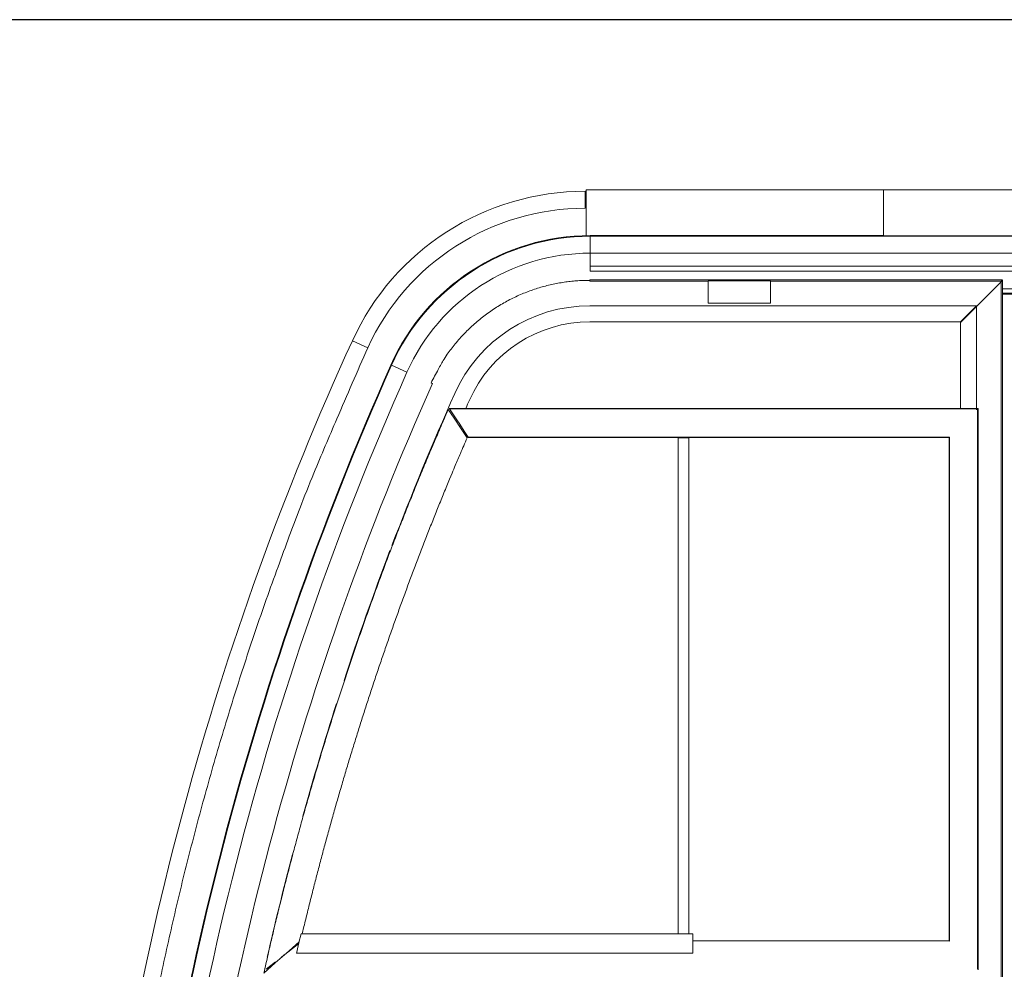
# Model space of a CAD drawing. Extents: x 0 to 59450, y 0 to 42050.
# Tile 209 of 256: x 34003 to 35107, y 30858 to 31924. Entities that reach past the tile are written whole.
import ezdxf

# ---------------------------------------------------------------- set-up
doc = ezdxf.new("R2010")
doc.units = 0
doc.header["$LTSCALE"] = 20
doc.header["$MEASUREMENT"] = 0
doc.layers.get('0').update_dxf_attribs({"linetype": 'CONTINUOUS'})
doc.layers.get('Defpoints').update_dxf_attribs({"linetype": 'CONTINUOUS'})
doc.dimstyles.new('DXF001', dxfattribs={"dimtxt": 3.1, "dimasz": 2, "dimexe": 2, "dimexo": 0.8, "dimgap": 0.09, "dimtad": 1, "dimdsep": 46, "dimtxsty": 'STANDARD', "dimcen": 0.09, "dimazin": 2, "dimtfac": 0.645161, "dimtdec": 4, "dimtmove": 0, "dimatfit": 3, "dimfxl": 1, "dimtvp": 0.66129, "dimtolj": 1, "dimtzin": 0, "dimarcsym": 0})

# ---------------------------------------------------------------- blocks, each defined once
blk = doc.blocks.new('_OPEN')
at = {"color": 0, "linetype": 'ByBlock', "lineweight": -2}
for p, q in [((-1, 0.166667), (0, 0)), ((0, 0), (-1, -0.166667)), ((0, 0), (-1, 0))]:
    blk.add_line(p, q, dxfattribs=at)
blk = doc.blocks.new('*D34')
at = {"color": 0, "linetype": 'Continuous', "lineweight": -2}
for p, q in [((37703.9, 31923.5), (32998.9, 31923.5)), ((33000.9, 29945.5), (33000.9, 31921.5)), ((35949.4, 29943.5), (32998.9, 29943.5))]:
    blk.add_line(p, q, dxfattribs=at)
at = {"layer": 'Defpoints', "color": 0, "linetype": 'Continuous'}
for p in [(33000.9, 31923.5), (37704.7, 31923.5), (35950.2, 29943.5)]:
    blk.add_point(p, dxfattribs=at)
at = {"color": 0, "linetype": 'Continuous', "lineweight": -2, "xscale": 2, "yscale": 2, "zscale": 2}
for p, rotation in [((33000.9, 31923.5), 90), ((33000.9, 29943.5), 270)]:
    blk.add_blockref('_OPEN', p, dxfattribs=dict(at, rotation=rotation))
at = {"color": 0, "linetype": 'Continuous', "lineweight": 13, "insert": (32960.8, 31107.4), "char_height": 80, "attachment_point": 5, "rotation": 90}
blk.add_mtext('\\A1;\\A1;1980', dxfattribs=at)

msp = doc.modelspace()

# ---------------------------------------------------------------- linework, layer by layer
at = {"color": 3, "linetype": 'Continuous', "lineweight": 13}
for p, q in [((34636.741, 31711.997), (34636.741, 31730.997)), ((34638.067, 31732.505), (34638.067, 31682.103)), ((34638.067, 31732.504), (34657.638, 31732.504)), ((34971.456, 31732.504), (34657.638, 31732.504)), ((35813.496, 31732.504), (34971.456, 31732.504)), ((34971.456, 31730.71), (34971.456, 31732.504)), ((34971.456, 31730.71), (34971.456, 31729.504)), ((34971.456, 31711.504), (34971.456, 31729.504)), ((34971.456, 31711.505), (34971.456, 31681.111)), ((34638.067, 31682.103), (34638.067, 31681.111)), ((34642.507, 31681.233), (34642.507, 31681.226)), ((34642.507, 31680.454), (34642.507, 31681.226)), ((34642.507, 31681.226), (34971.456, 31681.226)), ((35884.764, 31680.454), (34642.507, 31680.454)), ((34642.507, 31661.528), (34642.507, 31680.454)), ((34971.456, 31681.111), (35812.785, 31681.111)), ((34642.507, 31661.528), (35903.691, 31661.528)), ((34642.507, 31646.766), (34642.507, 31661.528)), ((34642.507, 31646.766), (34642.507, 31641.504)), ((35904.465, 31646.766), (34642.507, 31646.766)), ((34642.507, 31641.504), (35899.472, 31641.504)), ((34642.176, 31630.976), (34635.471, 31630.89)), ((35104.739, 31631.504), (34642.176, 31631.504)), ((34642.176, 31631.504), (34642.176, 31631.502)), ((34642.176, 31631.497), (34642.176, 31631.488)), ((34642.176, 31631.488), (34642.176, 31631.475)), ((34642.176, 31631.475), (34642.176, 31631.458)), ((34642.176, 31631.458), (34642.176, 31631.438)), ((34642.176, 31631.438), (34642.176, 31631.413)), ((34642.176, 31631.413), (34642.176, 31631.383)), ((34642.176, 31631.383), (34642.176, 31631.35)), ((34642.176, 31631.35), (34642.176, 31631.312)), ((34642.176, 31631.312), (34642.176, 31631.271)), ((34642.176, 31631.271), (34642.176, 31631.225)), ((34642.176, 31631.225), (34642.176, 31631.175)), ((34642.176, 31631.175), (34642.176, 31631.122)), ((34642.176, 31631.122), (34642.176, 31631.065)), ((34642.176, 31631.065), (34642.176, 31631.005)), ((34642.176, 31631.005), (34642.176, 31630.942)), ((34642.176, 31630.942), (34642.176, 31630.876)), ((34642.176, 31630.876), (34642.176, 31630.808)), ((34642.176, 31630.808), (34642.176, 31630.738)), ((34642.176, 31630.738), (34642.176, 31630.667)), ((34642.176, 31630.667), (34642.176, 31630.593)), ((34642.176, 31630.593), (34642.176, 31630.517)), ((34642.176, 31630.517), (34642.176, 31630.445)), ((34642.176, 31630.445), (34642.176, 31630.38)), ((34642.176, 31630.38), (34642.176, 31630.296)), ((34642.176, 31630.296), (34642.176, 31630.17)), ((34642.176, 31630.17), (34642.176, 31630.005)), ((34642.176, 31630.004), (34774.706, 31630.004)), ((34844.705, 31630.504), (34774.705, 31630.504)), ((34774.705, 31630.504), (34774.705, 31605.504)), ((34844.704, 31630.004), (35103.24, 31630.004)), ((34844.705, 31605.504), (34844.705, 31630.504)), ((35103.24, 31629.297), (35082.24, 31608.297)), ((35103.24, 31630.004), (35104.74, 31631.504)), ((35104.74, 31630.797), (35103.24, 31629.297)), ((35103.24, 31629.297), (35103.24, 30667.89)), ((35104.74, 30668.435), (35104.74, 31630.796)), ((35889.741, 31621.504), (35104.739, 31621.504)), ((35104.739, 31616.504), (35849.741, 31616.504)), ((35104.739, 31615.504), (35145.741, 31615.504)), ((34658.067, 31602.504), (34642.176, 31602.504)), ((35075.74, 31602.504), (34658.067, 31602.504)), ((34774.705, 31605.504), (34844.705, 31605.504)), ((35060.74, 31587.504), (35075.74, 31602.504)), ((35075.74, 31601.797), (35060.74, 31586.797)), ((35077.74, 31603.797), (35075.74, 31601.797)), ((35075.74, 31485.573), (35075.74, 31601.797)), ((35082.24, 31608.297), (35077.74, 31603.797)), ((34658.067, 31584.504), (34642.176, 31584.504)), ((35057.74, 31584.504), (34658.067, 31584.504)), ((35057.74, 31584.504), (35060.74, 31587.504)), ((35060.74, 31586.797), (35057.74, 31583.797)), ((35057.74, 31583.797), (35057.74, 31487.316)), ((34392.943, 31555.292), (34375.659, 31563.183)), ((34419.634, 31535.696), (34418.928, 31536.01)), ((34436.924, 31528), (34419.634, 31535.696)), ((34464.02, 31515.785), (34465.39, 31515.175)), ((34483.27, 31486.233), (34479.462, 31477.511)), ((34489.818, 31476.246), (34483.27, 31486.233)), ((34484.383, 31487.316), (34484.384, 31487.316)), ((35077.432, 31487.315), (34484.386, 31487.315)), ((34484.403, 31487.285), (34484.402, 31487.286)), ((34484.404, 31487.283), (34484.403, 31487.284)), ((34484.405, 31487.282), (34484.404, 31487.283)), ((34484.406, 31487.281), (34484.405, 31487.282)), ((34484.405, 31487.282), (34484.405, 31487.282)), ((34484.406, 31487.28), (34484.406, 31487.281)), ((34484.407, 31487.279), (34484.406, 31487.28)), ((34484.408, 31487.278), (34484.407, 31487.279)), ((34484.408, 31487.277), (34484.408, 31487.278)), ((34484.409, 31487.276), (34484.408, 31487.277)), ((34484.409, 31487.275), (34484.409, 31487.276)), ((34484.41, 31487.274), (34484.409, 31487.275)), ((34484.411, 31487.273), (34484.41, 31487.274)), ((34484.411, 31487.272), (34484.411, 31487.273)), ((34484.412, 31487.271), (34484.411, 31487.272)), ((34484.413, 31487.27), (34484.412, 31487.271)), ((34484.413, 31487.269), (34484.413, 31487.27)), ((34484.414, 31487.268), (34484.413, 31487.269)), ((34484.415, 31487.267), (34484.414, 31487.268)), ((34484.415, 31487.266), (34484.415, 31487.267)), ((34484.416, 31487.265), (34484.415, 31487.266)), ((34484.417, 31487.264), (34484.416, 31487.265)), ((34484.417, 31487.263), (34484.417, 31487.264)), ((34484.418, 31487.262), (34484.417, 31487.263)), ((34484.419, 31487.261), (34484.418, 31487.262)), ((34484.42, 31487.26), (34484.419, 31487.261)), ((34484.42, 31487.259), (34484.42, 31487.26)), ((34484.421, 31487.257), (34484.42, 31487.259)), ((34484.422, 31487.256), (34484.421, 31487.257)), ((34484.422, 31487.255), (34484.422, 31487.256)), ((34484.423, 31487.254), (34484.422, 31487.255)), ((34484.424, 31487.253), (34484.423, 31487.254)), ((34484.425, 31487.252), (34484.424, 31487.253)), ((34484.425, 31487.251), (34484.425, 31487.252)), ((34484.426, 31487.249), (34484.425, 31487.251)), ((34484.427, 31487.248), (34484.426, 31487.249)), ((34484.428, 31487.247), (34484.427, 31487.248)), ((34484.429, 31487.246), (34484.428, 31487.247)), ((34484.429, 31487.245), (34484.429, 31487.246)), ((34484.43, 31487.243), (34484.429, 31487.245)), ((34484.431, 31487.242), (34484.43, 31487.243)), ((34484.432, 31487.241), (34484.431, 31487.242)), ((34484.433, 31487.24), (34484.432, 31487.241)), ((34484.433, 31487.238), (34484.433, 31487.24)), ((34484.434, 31487.237), (34484.433, 31487.238)), ((34484.435, 31487.236), (34484.434, 31487.237)), ((34484.436, 31487.235), (34484.435, 31487.236)), ((34484.437, 31487.233), (34484.436, 31487.235)), ((34484.438, 31487.232), (34484.437, 31487.233)), ((34484.439, 31487.231), (34484.438, 31487.232)), ((34484.439, 31487.229), (34484.439, 31487.231)), ((34484.44, 31487.228), (34484.439, 31487.229)), ((34484.441, 31487.227), (34484.44, 31487.228)), ((34484.442, 31487.225), (34484.441, 31487.227)), ((34484.443, 31487.224), (34484.442, 31487.225)), ((34484.444, 31487.223), (34484.443, 31487.224)), ((34484.445, 31487.221), (34484.444, 31487.223)), ((34484.446, 31487.22), (34484.445, 31487.221)), ((34484.447, 31487.218), (34484.446, 31487.22)), ((34484.447, 31487.217), (34484.447, 31487.218)), ((34484.448, 31487.216), (34484.447, 31487.217)), ((34484.449, 31487.214), (34484.448, 31487.216)), ((34484.45, 31487.213), (34484.449, 31487.214)), ((34484.451, 31487.211), (34484.45, 31487.213)), ((34484.452, 31487.21), (34484.451, 31487.211)), ((34484.453, 31487.209), (34484.452, 31487.21)), ((34484.454, 31487.207), (34484.453, 31487.209)), ((34484.455, 31487.206), (34484.454, 31487.207)), ((34484.456, 31487.204), (34484.455, 31487.206)), ((34484.457, 31487.203), (34484.456, 31487.204)), ((34484.458, 31487.201), (34484.457, 31487.203)), ((34484.459, 31487.2), (34484.458, 31487.201)), ((34484.46, 31487.198), (34484.459, 31487.2)), ((34484.461, 31487.197), (34484.46, 31487.198)), ((34484.462, 31487.195), (34484.461, 31487.197)), ((34484.463, 31487.194), (34484.462, 31487.195)), ((34484.464, 31487.192), (34484.463, 31487.194)), ((34484.465, 31487.191), (34484.464, 31487.192)), ((34484.466, 31487.189), (34484.465, 31487.191)), ((34484.467, 31487.188), (34484.466, 31487.189)), ((34484.468, 31487.186), (34484.467, 31487.188)), ((34484.469, 31487.184), (34484.468, 31487.186)), ((34484.47, 31487.183), (34484.469, 31487.184)), ((34484.471, 31487.181), (34484.47, 31487.183)), ((34484.472, 31487.18), (34484.471, 31487.181)), ((34484.473, 31487.178), (34484.472, 31487.18)), ((34484.474, 31487.176), (34484.473, 31487.178)), ((34484.475, 31487.175), (34484.474, 31487.176)), ((34484.476, 31487.173), (34484.475, 31487.175)), ((34484.477, 31487.172), (34484.476, 31487.173)), ((34484.478, 31487.17), (34484.477, 31487.172)), ((34484.479, 31487.168), (34484.478, 31487.17)), ((34484.481, 31487.167), (34484.479, 31487.168)), ((34484.482, 31487.165), (34484.481, 31487.167)), ((34484.483, 31487.163), (34484.482, 31487.165)), ((34484.484, 31487.162), (34484.483, 31487.163)), ((34484.485, 31487.16), (34484.484, 31487.162)), ((34484.486, 31487.158), (34484.485, 31487.16)), ((34484.487, 31487.157), (34484.486, 31487.158)), ((34484.488, 31487.155), (34484.487, 31487.157)), ((34484.489, 31487.153), (34484.488, 31487.155)), ((34484.491, 31487.151), (34484.489, 31487.153)), ((34484.492, 31487.15), (34484.491, 31487.151)), ((34484.493, 31487.148), (34484.492, 31487.15)), ((34484.494, 31487.146), (34484.493, 31487.148)), ((34484.495, 31487.144), (34484.494, 31487.146)), ((34484.496, 31487.143), (34484.495, 31487.144)), ((34484.497, 31487.141), (34484.496, 31487.143)), ((34484.499, 31487.139), (34484.497, 31487.141)), ((34484.5, 31487.137), (34484.499, 31487.139)), ((34484.501, 31487.136), (34484.5, 31487.137)), ((34484.502, 31487.134), (34484.501, 31487.136)), ((34484.503, 31487.132), (34484.502, 31487.134)), ((34484.504, 31487.13), (34484.503, 31487.132)), ((34484.506, 31487.128), (34484.504, 31487.13)), ((34484.507, 31487.127), (34484.506, 31487.128)), ((34484.508, 31487.125), (34484.507, 31487.127)), ((34484.509, 31487.123), (34484.508, 31487.125)), ((34484.51, 31487.121), (34484.509, 31487.123)), ((34484.512, 31487.119), (34484.51, 31487.121)), ((34484.513, 31487.117), (34484.512, 31487.119)), ((34484.514, 31487.116), (34484.513, 31487.117)), ((34484.515, 31487.114), (34484.514, 31487.116)), ((34484.517, 31487.112), (34484.515, 31487.114)), ((34484.518, 31487.11), (34484.517, 31487.112)), ((34484.519, 31487.108), (34484.518, 31487.11)), ((34484.52, 31487.106), (34484.519, 31487.108)), ((34484.521, 31487.104), (34484.52, 31487.106)), ((34484.523, 31487.102), (34484.521, 31487.104)), ((34484.524, 31487.1), (34484.523, 31487.102)), ((34484.525, 31487.098), (34484.524, 31487.1)), ((34484.527, 31487.096), (34484.525, 31487.098)), ((34484.528, 31487.095), (34484.527, 31487.096)), ((34484.529, 31487.093), (34484.528, 31487.095)), ((34484.53, 31487.091), (34484.529, 31487.093)), ((34484.532, 31487.089), (34484.53, 31487.091)), ((34484.533, 31487.087), (34484.532, 31487.089)), ((34484.534, 31487.085), (34484.533, 31487.087)), ((34484.536, 31487.083), (34484.534, 31487.085)), ((34484.537, 31487.081), (34484.536, 31487.083)), ((34484.538, 31487.079), (34484.537, 31487.081)), ((34484.54, 31487.077), (34484.538, 31487.079)), ((34484.541, 31487.075), (34484.54, 31487.077)), ((34484.542, 31487.073), (34484.541, 31487.075)), ((34484.544, 31487.07), (34484.542, 31487.073)), ((34484.545, 31487.068), (34484.544, 31487.07)), ((34484.546, 31487.066), (34484.545, 31487.068)), ((34484.548, 31487.064), (34484.546, 31487.066)), ((34484.549, 31487.062), (34484.548, 31487.064)), ((34484.55, 31487.06), (34484.549, 31487.062)), ((34484.552, 31487.058), (34484.55, 31487.06)), ((34484.553, 31487.056), (34484.552, 31487.058)), ((34484.555, 31487.054), (34484.553, 31487.056)), ((34484.556, 31487.052), (34484.555, 31487.054)), ((34484.557, 31487.05), (34484.556, 31487.052)), ((34484.559, 31487.047), (34484.557, 31487.05)), ((34484.56, 31487.045), (34484.559, 31487.047)), ((34484.562, 31487.043), (34484.56, 31487.045)), ((34484.563, 31487.041), (34484.562, 31487.043)), ((34484.564, 31487.039), (34484.563, 31487.041)), ((34484.566, 31487.037), (34484.564, 31487.039)), ((34484.567, 31487.034), (34484.566, 31487.037)), ((34484.569, 31487.032), (34484.567, 31487.034)), ((34484.57, 31487.03), (34484.569, 31487.032)), ((34484.572, 31487.028), (34484.57, 31487.03)), ((34484.573, 31487.026), (34484.572, 31487.028)), ((34484.574, 31487.023), (34484.573, 31487.026)), ((34484.576, 31487.021), (34484.574, 31487.023)), ((34484.577, 31487.019), (34484.576, 31487.021)), ((34484.579, 31487.017), (34484.577, 31487.019)), ((34484.58, 31487.014), (34484.579, 31487.017)), ((34484.582, 31487.012), (34484.58, 31487.014)), ((34484.583, 31487.01), (34484.582, 31487.012)), ((34484.585, 31487.008), (34484.583, 31487.01)), ((34484.586, 31487.005), (34484.585, 31487.008)), ((34484.588, 31487.003), (34484.586, 31487.005)), ((34484.589, 31487.001), (34484.588, 31487.003)), ((34484.591, 31486.998), (34484.589, 31487.001)), ((34484.592, 31486.996), (34484.591, 31486.998)), ((34484.594, 31486.994), (34484.592, 31486.996)), ((34484.595, 31486.991), (34484.594, 31486.994)), ((34484.597, 31486.989), (34484.595, 31486.991)), ((34484.599, 31486.987), (34484.597, 31486.989)), ((34484.6, 31486.984), (34484.599, 31486.987)), ((34484.602, 31486.982), (34484.6, 31486.984)), ((34484.603, 31486.98), (34484.602, 31486.982)), ((34484.605, 31486.977), (34484.603, 31486.98)), ((34484.606, 31486.975), (34484.605, 31486.977)), ((34484.608, 31486.972), (34484.606, 31486.975)), ((34484.609, 31486.97), (34484.608, 31486.972)), ((34484.611, 31486.968), (34484.609, 31486.97)), ((34484.613, 31486.965), (34484.611, 31486.968)), ((34484.614, 31486.963), (34484.613, 31486.965)), ((34484.616, 31486.96), (34484.614, 31486.963)), ((34484.617, 31486.958), (34484.616, 31486.96)), ((34484.619, 31486.955), (34484.617, 31486.958)), ((34484.621, 31486.953), (34484.619, 31486.955)), ((34484.622, 31486.95), (34484.621, 31486.953)), ((34484.624, 31486.948), (34484.622, 31486.95)), ((34484.626, 31486.946), (34484.624, 31486.948)), ((34484.627, 31486.943), (34484.626, 31486.946)), ((34484.629, 31486.941), (34484.627, 31486.943)), ((34484.63, 31486.938), (34484.629, 31486.941)), ((34484.632, 31486.936), (34484.63, 31486.938)), ((34484.634, 31486.933), (34484.632, 31486.936)), ((34484.635, 31486.93), (34484.634, 31486.933)), ((34484.637, 31486.928), (34484.635, 31486.93)), ((34484.639, 31486.925), (34484.637, 31486.928)), ((34484.64, 31486.923), (34484.639, 31486.925)), ((34484.642, 31486.92), (34484.64, 31486.923)), ((34484.644, 31486.918), (34484.642, 31486.92)), ((34484.645, 31486.915), (34484.644, 31486.918)), ((34484.647, 31486.913), (34484.645, 31486.915)), ((34484.649, 31486.91), (34484.647, 31486.913)), ((34484.65, 31486.908), (34484.649, 31486.91)), ((34484.652, 31486.905), (34484.65, 31486.908)), ((34484.654, 31486.902), (34484.652, 31486.905)), ((34484.656, 31486.9), (34484.654, 31486.902)), ((34484.657, 31486.897), (34484.656, 31486.9)), ((34484.659, 31486.895), (34484.657, 31486.897)), ((34484.661, 31486.892), (34484.659, 31486.895)), ((34484.662, 31486.889), (34484.661, 31486.892)), ((34484.664, 31486.887), (34484.662, 31486.889)), ((34484.666, 31486.884), (34484.664, 31486.887)), ((34484.667, 31486.882), (34484.666, 31486.884)), ((34484.669, 31486.879), (34484.667, 31486.882)), ((34484.671, 31486.876), (34484.669, 31486.879)), ((34484.673, 31486.874), (34484.671, 31486.876)), ((34484.674, 31486.871), (34484.673, 31486.874)), ((34484.676, 31486.869), (34484.674, 31486.871)), ((34484.678, 31486.866), (34484.676, 31486.869)), ((34484.679, 31486.863), (34484.678, 31486.866)), ((34484.681, 31486.861), (34484.679, 31486.863)), ((34484.683, 31486.858), (34484.681, 31486.861)), ((34484.685, 31486.855), (34484.683, 31486.858)), ((34484.686, 31486.853), (34484.685, 31486.855)), ((34484.688, 31486.85), (34484.686, 31486.853)), ((34484.69, 31486.847), (34484.688, 31486.85)), ((34484.692, 31486.845), (34484.69, 31486.847)), ((34484.693, 31486.842), (34484.692, 31486.845)), ((34484.695, 31486.839), (34484.693, 31486.842)), ((34484.697, 31486.837), (34484.695, 31486.839)), ((34484.699, 31486.834), (34484.697, 31486.837)), ((34484.7, 31486.832), (34484.699, 31486.834)), ((34484.702, 31486.829), (34484.7, 31486.832)), ((34484.704, 31486.826), (34484.702, 31486.829)), ((34484.706, 31486.824), (34484.704, 31486.826)), ((34484.707, 31486.821), (34484.706, 31486.824)), ((34484.709, 31486.818), (34484.707, 31486.821)), ((34484.711, 31486.815), (34484.709, 31486.818)), ((34484.713, 31486.813), (34484.711, 31486.815)), ((34484.714, 31486.81), (34484.713, 31486.813)), ((34484.716, 31486.807), (34484.714, 31486.81)), ((34484.718, 31486.805), (34484.716, 31486.807)), ((34484.72, 31486.802), (34484.718, 31486.805)), ((34484.721, 31486.799), (34484.72, 31486.802)), ((34484.723, 31486.797), (34484.721, 31486.799)), ((34484.725, 31486.794), (34484.723, 31486.797)), ((34484.727, 31486.791), (34484.725, 31486.794)), ((34484.728, 31486.789), (34484.727, 31486.791)), ((34484.73, 31486.786), (34484.728, 31486.789)), ((34484.732, 31486.783), (34484.73, 31486.786)), ((34484.734, 31486.781), (34484.732, 31486.783)), ((34484.736, 31486.778), (34484.734, 31486.781)), ((34484.737, 31486.775), (34484.736, 31486.778)), ((34484.739, 31486.772), (34484.737, 31486.775)), ((34484.741, 31486.77), (34484.739, 31486.772)), ((34484.743, 31486.767), (34484.741, 31486.77)), ((34484.744, 31486.764), (34484.743, 31486.767)), ((34484.746, 31486.762), (34484.744, 31486.764)), ((34484.748, 31486.759), (34484.746, 31486.762)), ((34484.75, 31486.756), (34484.748, 31486.759)), ((34484.752, 31486.753), (34484.75, 31486.756)), ((34484.753, 31486.751), (34484.752, 31486.753)), ((34484.755, 31486.748), (34484.753, 31486.751)), ((34484.757, 31486.745), (34484.755, 31486.748)), ((34484.759, 31486.742), (34484.757, 31486.745)), ((34484.76, 31486.74), (34484.759, 31486.742)), ((34484.762, 31486.737), (34484.76, 31486.74)), ((34484.764, 31486.734), (34484.762, 31486.737)), ((34484.766, 31486.732), (34484.764, 31486.734)), ((34484.79, 31486.693), (34484.789, 31486.696)), ((34493.513, 31473.394), (34484.791, 31486.693)), ((35076.81, 31486.693), (34484.791, 31486.693)), ((35076.81, 31486.693), (35077.432, 31487.315)), ((35076.81, 31486.644), (35077.435, 31487.27)), ((35076.81, 30857.939), (35076.81, 31486.644)), ((35077.432, 30857.316), (35077.432, 31487.266)), ((34489.818, 31476.246), (34497.686, 31464.245)), ((34495.33, 31470.624), (34493.513, 31473.394)), ((34501.889, 31460.624), (34495.33, 31470.624)), ((34495.639, 31467.701), (34495.341, 31467.822)), ((34495.521, 31467.624), (34497.298, 31467.624)), ((34495.556, 31467.495), (34495.639, 31467.701)), ((34504.252, 31454.231), (34497.686, 31464.245)), ((34505.496, 31455.124), (34501.889, 31460.624)), ((34505.496, 31455.124), (35045.24, 31455.124)), ((34505.679, 31454.844), (34505.496, 31455.124)), ((34505.679, 31454.844), (35044.96, 31454.844)), ((34741.067, 31454.344), (34741.067, 30897.773)), ((34742.067, 31454.344), (34741.067, 31454.344)), ((34744.767, 31454.344), (34742.067, 31454.344)), ((34748.766, 31454.344), (34744.766, 31454.344)), ((34751.567, 31454.344), (34748.767, 31454.344)), ((34752.567, 31454.344), (34751.567, 31454.344)), ((34752.847, 31454.344), (34752.567, 31454.344)), ((34752.847, 31454.344), (34752.847, 30897.773)), ((35044.96, 31454.844), (35045.24, 31455.124)), ((35044.96, 31454.755), (35045.24, 31455.035)), ((35044.96, 30889.788), (35044.96, 31454.755)), ((35045.24, 30889.508), (35045.24, 31455.035)), ((34484.688, 31407.91), (34487.491, 31414.691)), ((34289.283, 30909.322), (34287.335, 30901.222)), ((34318.104, 30897.668), (34315.827, 30887.941)), ((34318.129, 30897.774), (34318.104, 30897.668)), ((34757.566, 30897.774), (34318.127, 30897.774)), ((34319.422, 30897.773), (34321.378, 30905.922)), ((34757.566, 30897.668), (34757.566, 30897.774)), ((34757.567, 30887.941), (34757.567, 30897.668)), ((34311.836, 30884.008), (34299.876, 30874.478)), ((34304.665, 30878.721), (34316.025, 30888.785)), ((34315.611, 30887.016), (34311.836, 30884.008)), ((34315.827, 30887.941), (34313.301, 30877.148)), ((35044.96, 30889.788), (34757.567, 30889.788)), ((34757.567, 30877.148), (34757.567, 30887.941)), ((35044.96, 30889.788), (35045.24, 30889.508)), ((34304.665, 30878.721), (34289.213, 30865.03)), ((34299.287, 30874.008), (34295.81, 30871.238)), ((34306.189, 30879.508), (34306.192, 30879.508)), ((34313.301, 30877.148), (34313.067, 30876.148)), ((34313.067, 30876.148), (34757.567, 30876.148)), ((34757.567, 30876.148), (34757.567, 30877.148)), ((34276.416, 30853.692), (34289.213, 30865.03)), ((34289.477, 30866.19), (34279.122, 30857.939))]:
    msp.add_line(p, q, dxfattribs=at)
for centre, radius, start, end in [((34636.741, 31443.997), 287, 90, 155.463), ((34636.741, 31443.997), 268, 90, 155.463), ((34642.507, 31436.504), 244.723, 90, 156.00806), ((34642.507, 31436.504), 243.95, 90, 156.00806), ((34642.507, 31436.504), 225.024, 90, 156.00806), ((34642.142, 31433.474), 197.598, 104.120042, 106.230588), ((34642.046, 31434.006), 197.059, 102.035313, 104.1308), ((34641.778, 31434.075), 196.936, 99.889363, 101.963277), ((34641.928, 31433.34), 197.685, 97.852093, 99.895527), ((34642.091, 31429.494), 201.518, 95.76811, 97.748729), ((34641.668, 31434.027), 196.965, 93.77698, 95.778219), ((34641.027, 31444.319), 186.654, 91.705655, 93.788635), ((34641.473, 31631.5), 0.703, 359.786158, 360.213842), ((34642.319, 31435.022), 196.206, 115.099694, 117.313383), ((34642.263, 31434.548), 196.612, 112.832135, 115.026153), ((34642.234, 31434.77), 196.396, 110.66905, 112.849624), ((34642.177, 31434.185), 196.924, 108.436498, 110.593268), ((34642.177, 31434.327), 196.789, 106.309918, 108.449669), ((34642.176, 31436.504), 166, 90, 156.01043), ((34642.273, 31435.293), 195.946, 121.80925, 124.060602), ((34642.117, 31435.76), 195.467, 119.595038, 121.842484), ((34642.26, 31435.009), 196.191, 117.29616, 119.523112), ((34642.046, 31435.957), 195.269, 126.381555, 128.65727), ((34642.864, 31434.828), 196.663, 124.127371, 126.378354), ((34642.176, 31436.504), 148, 90, 156.01043), ((34642.558, 31435.264), 196.114, 130.921513, 133.190504), ((34639.956, 31438.957), 191.621, 128.729741, 131.057177), ((34640.242, 31438.526), 192.18, 135.657225, 137.995374), ((34650.676, 31426.832), 207.819, 133.231378, 135.362164), ((37458.609, 30155.796), 3389, 155.463, 174.29894), ((34647.423, 31430.055), 203.082, 139.833995, 141.958805), ((34620.982, 31456.256), 166.004, 138.094198, 140.858354), ((40824.701, 28717.818), 7029.849, 156.1945516, 156.902181), ((34622.284, 31453.398), 169.146, 145.250234, 148.181704), ((34872.645, 31252.458), 489.902, 141.832356, 142.629852), ((37610.526, 30115.557), 3493.42, 156.00806, 175.28526), ((37610.526, 30115.557), 3492.648, 156.00806, 175.28526), ((34606.772, 31462.499), 151.167, 148.01339, 153.023891), ((37610.526, 30115.557), 3473.722, 156.00806, 175.28526), ((34820.238, 31338.368), 397.954, 151.037587, 153.524014), ((37610.526, 30115.557), 3442.5, 156.01043, 173.75455), ((37610.526, 30115.557), 3415, 156.01043, 159.10674), ((37610.526, 30115.557), 3397, 156.01043, 156.1816), ((34484.355, 31487.226), 0.0938, 70.794408, 72.275918), ((34482.635, 31485.327), 2.552, 33.313568, 33.387082), ((34483.172, 31485.678), 1.91, 33.262727, 33.361039), ((34483.514, 31485.9), 1.503, 33.210973, 33.336066), ((34483.715, 31486.03), 1.263, 33.151184, 33.300164), ((34483.878, 31486.166), 1.053, 31.607612, 31.783726), ((34483.987, 31486.202), 0.942, 33.020633, 33.221053), ((34484.083, 31486.262), 0.829, 32.940362, 33.168512), ((34484.147, 31486.323), 0.742, 31.375701, 31.62702), ((34484.203, 31486.334), 0.688, 32.765582, 33.041488), ((34484.255, 31486.384), 0.618, 31.194063, 31.497183), ((34484.312, 31486.416), 0.552, 31.084671, 31.424642), ((34484.327, 31486.422), 0.536, 30.979655, 31.330626), ((34484.311, 31486.41), 0.557, 30.877696, 31.216755), ((36743.578, 30429.529), 2604.511, 156.318361, 157.774148), ((37660.943, 30093.348), 3469.544, 156.487655, 156.644822), ((37659.625, 30094.055), 3468.053, 156.804132, 156.961346), ((37661.083, 30093.568), 3469.584, 156.649078, 156.806232), ((34495.521, 31465.624), 2, 90, 91.429223), ((37656.777, 30095.523), 3464.857, 156.96525, 157.122601), ((41012.194, 28670.061), 7078.482, 156.8382243, 156.9920836), ((37654.544, 30096.331), 3462.485, 157.120555, 157.278008), ((36926.637, 30398.653), 2642.3, 156.866532, 157.181261), ((37651.082, 30097.867), 3458.699, 157.43695, 157.594572), ((37652.78, 30097.328), 3460.474, 157.281956, 157.439498), ((37027.16, 30310.618), 2912.003, 157.718881, 158.561075), ((37649.389, 30098.863), 3456.754, 157.599143, 157.756855), ((37209.08, 30279.157), 2948.98, 157.169466, 157.352545), ((37647.902, 30099.273), 3455.222, 157.75381, 157.911594), ((37791.965, 30041.866), 3578.29, 157.557318, 157.687266), ((37646.527, 30100.129), 3453.627, 157.916181, 158.074042), ((37596.36, 30119.892), 3367.71, 157.798947, 157.94266), ((37156.991, 30298.877), 2893.284, 157.621748, 157.792931), ((37644.218, 30101.166), 3451.098, 158.233677, 158.39167), ((37645.334, 30100.489), 3452.385, 158.072199, 158.230123), ((37864.115, 30012.736), 3656.109, 157.962058, 158.092339), ((43440.588, 27936.158), 9750.479, 159.3485195, 159.5435245), ((37643.3, 30101.375), 3450.168, 158.389285, 158.547331), ((37657.974, 30095.805), 3433.861, 158.09495, 158.234504), ((37642.49, 30101.965), 3449.197, 158.551528, 158.709631), ((37636.724, 30104.105), 3411.049, 158.372698, 158.513558), ((37579.268, 30126.631), 3349.334, 158.224995, 158.368658), ((37641.816, 30102.076), 3448.529, 158.707287, 158.865436), ((37660.322, 30094.84), 3436.4, 158.513929, 158.653615), ((37637.769, 30098.325), 3557.93, 159.507386, 160.097561), ((37641.202, 30102.589), 3447.772, 158.869712, 159.027913), ((37634.216, 30105.061), 3408.365, 158.7948, 158.93575), ((37641.493, 30102.362), 3416.125, 158.656159, 158.79674), ((37610.526, 30115.557), 3415, 159.20964, 161.79993), ((37640.852, 30102.838), 3447.357, 159.187929, 159.346187), ((37640.923, 30102.51), 3447.54, 159.025026, 159.183256), ((37639.657, 30103.151), 3414.128, 158.938666, 159.079379), ((37641.241, 30102.516), 3447.834, 159.34347, 159.501724), ((37642.128, 30102.103), 3416.811, 159.07775, 159.218357), ((36974.854, 30322.198), 2858.438, 159.79353, 160.574632), ((37642.011, 30102.487), 3448.566, 159.505748, 159.663986), ((37641.212, 30102.516), 3415.807, 159.360052, 159.500737), ((37641.293, 30102.675), 3415.827, 159.222352, 159.363019), ((37642.529, 30102.153), 3449.167, 159.661764, 159.819989), ((37642.068, 30102.459), 3416.629, 159.504874, 159.645537), ((37643.204, 30102.019), 3449.847, 159.979988, 160.13821), ((37642.944, 30102.221), 3449.533, 159.823425, 159.981649), ((37642.642, 30102.323), 3417.215, 159.787398, 159.928061), ((37642.52, 30102.168), 3417.154, 159.643591, 159.784244), ((37432.774, 30162.539), 3343.392, 160.60418, 161.254873), ((37643.399, 30102.201), 3449.968, 160.142143, 160.300373), ((37642.718, 30102.191), 3417.331, 159.926418, 160.067087), ((37643.437, 30102.008), 3450.07, 160.297577, 160.455813), ((37642.753, 30102.248), 3417.345, 160.208865, 160.349553), ((37642.802, 30102.367), 3417.351, 160.070329, 160.211007), ((37643.386, 30102.312), 3449.92, 160.460286, 160.618539), ((37642.605, 30102.517), 3417.114, 160.352958, 160.493665), ((37642.902, 30102.582), 3449.374, 160.778395, 160.93669), ((37643.193, 30102.2), 3449.775, 160.615718, 160.773987), ((37642.359, 30102.479), 3416.896, 160.491686, 160.63241), ((37716.738, 30072.349), 3641.281, 161.346892, 161.93324), ((37642.474, 30102.587), 3448.968, 160.934431, 161.092751), ((37641.603, 30102.851), 3416.059, 160.774867, 160.915638), ((37642.039, 30102.817), 3416.482, 160.635978, 160.776726), ((37641.921, 30103.018), 3448.305, 161.096564, 161.254921), ((37641.079, 30103.229), 3415.439, 160.918747, 161.059549), ((37641.28, 30103.088), 3447.676, 161.252598, 161.410988), ((37640.484, 30103.286), 3414.858, 161.05721, 161.198041), ((37501.708, 30143.23), 3414.871, 161.94499, 162.572324), ((37639.593, 30103.746), 3445.866, 161.57088, 161.729359), ((37640.569, 30103.605), 3446.836, 161.415365, 161.573797), ((37638.972, 30103.908), 3413.227, 161.340654, 161.481559), ((37639.839, 30103.751), 3414.098, 161.201938, 161.342804), ((37638.323, 30104.474), 3444.432, 161.734235, 161.892781), ((37637.847, 30104.537), 3411.96, 161.485571, 161.62653), ((37637.678, 30104.501), 3443.811, 161.889873, 162.048447), ((37637.597, 30104.68), 3411.678, 161.76845, 161.909424), ((37637.363, 30104.534), 3411.502, 161.623917, 161.764897), ((37416.208, 30167.655), 3325.981, 162.532641, 163.177679), ((37637.729, 30104.755), 3443.781, 162.052739, 162.211313), ((37638.149, 30104.351), 3412.305, 161.907059, 162.048006), ((37610.526, 30115.557), 3415, 162.25821, 164.4737), ((37638.239, 30104.412), 3444.371, 162.208462, 162.367007), ((37639.401, 30104.188), 3413.546, 162.051883, 162.192778), ((37640.459, 30103.821), 3446.666, 162.527274, 162.685706), ((37639.621, 30104.253), 3445.736, 162.371447, 162.529926), ((37641.003, 30103.771), 3415.2, 162.335155, 162.475978), ((37640.199, 30103.806), 3414.422, 162.190771, 162.331629), ((37480.696, 30149.408), 3392.99, 163.197887, 163.827426), ((37641.286, 30103.818), 3447.456, 162.689742, 162.848132), ((37641.54, 30103.498), 3415.794, 162.474326, 162.615121), ((37641.792, 30103.508), 3448.031, 162.845693, 163.00405), ((37642.592, 30103.246), 3416.872, 162.757107, 162.897849), ((37642.216, 30103.486), 3416.442, 162.61831, 162.759075), ((37642.452, 30103.536), 3448.654, 163.007689, 163.16601), ((37643.063, 30103.321), 3417.301, 162.901375, 163.042094), ((37505.199, 30142.411), 3418.473, 163.82918, 164.451639), ((37642.754, 30103.338), 3449, 163.164326, 163.322621), ((37643.25, 30103.122), 3417.538, 163.039809, 163.180512), ((37643.212, 30103.314), 3449.445, 163.482684, 163.640937), ((37643.161, 30103.42), 3449.366, 163.325866, 163.484135), ((37643.535, 30103.154), 3417.801, 163.323094, 163.463769), ((37643.535, 30103.276), 3417.766, 163.184375, 163.325061), ((37643.329, 30103.494), 3449.507, 163.644344, 163.802582), ((37643.634, 30103.346), 3417.841, 163.467337, 163.608002), ((37643.203, 30103.377), 3449.419, 163.80014, 163.958369), ((37643.443, 30103.259), 3417.682, 163.605698, 163.746361), ((37487.822, 30148.31), 3400.151, 164.468913, 165.093125), ((37643.23, 30103.628), 3449.376, 163.962508, 164.120723), ((37642.979, 30103.474), 3417.177, 163.888321, 164.028983), ((37643.341, 30103.49), 3417.52, 163.749591, 163.89025), ((37642.66, 30103.62), 3448.829, 164.118002, 164.276228), ((37642.706, 30103.814), 3416.821, 164.033191, 164.173855), ((37641.812, 30103.993), 3447.912, 164.436617, 164.594848), ((37641.884, 30104.117), 3447.948, 164.28068, 164.438929), ((37641.544, 30104.201), 3415.598, 164.315495, 164.456183), ((37642.123, 30103.798), 3416.265, 164.170932, 164.311606), ((37478.079, 30150.265), 3390.233, 165.082701, 165.707098), ((37642.738, 30103.965), 3448.812, 164.598485, 164.756651), ((37641.093, 30104.209), 3415.161, 164.454276, 164.594968), ((37640.11, 30104.568), 3446.118, 164.754831, 164.913113), ((37641.248, 30104.386), 3415.264, 164.598531, 164.739202), ((37634.807, 30106.252), 3440.559, 164.917213, 165.075749), ((37642.058, 30104.268), 3416.077, 164.88149, 165.0221), ((37641.388, 30104.183), 3415.452, 164.736524, 164.877174), ((37486.409, 30149.243), 3398.557, 165.725073, 166.345972), ((37610.526, 30115.557), 3415, 165.21717, 167.2104), ((37642.464, 30103.989), 3448.541, 165.072179, 165.230292), ((37642.535, 30103.986), 3416.611, 165.019596, 165.160172), ((37637.849, 30105.369), 3443.726, 165.391176, 165.549588), ((37662.469, 30098.973), 3469.164, 165.234421, 165.391521), ((37643.338, 30104.013), 3417.38, 165.16406, 165.304593), ((37577.833, 30121.134), 3381.676, 165.554499, 165.716053), ((37645.131, 30103.621), 3419.214, 165.446302, 165.586743), ((37644.033, 30103.692), 3418.134, 165.302351, 165.442844), ((37486.724, 30148.753), 3398.979, 166.339188, 166.95811), ((37660.592, 30099.427), 3467.231, 165.705858, 165.862781), ((37646.003, 30103.312), 3420.135, 165.585374, 165.72577), ((37878.455, 30044.7), 3691.863, 165.864998, 166.011488), ((37647.144, 30103.208), 3421.267, 165.728792, 165.869136), ((37596.553, 30116.242), 3401.027, 166.033, 166.194576), ((37650.558, 30102.444), 3424.765, 166.010882, 166.151078), ((37648.473, 30102.762), 3422.665, 165.867331, 166.007615), ((37803.317, 30063.475), 3614.401, 166.319996, 166.466072), ((37131.776, 30230.831), 2922.333, 166.201856, 166.394292), ((37651.194, 30102.191), 3425.443, 166.149515, 166.289681), ((37487.59, 30149.644), 3399.622, 166.976038, 167.592893), ((37650.649, 30102.497), 3424.841, 166.292495, 166.432687), ((37186.881, 30215.629), 2979.497, 166.696839, 166.9026), ((36885.623, 30285.082), 2670.337, 166.889282, 167.242925), ((37484.778, 30149.799), 3396.842, 167.585248, 168.200704), ((41255.2, 29277.704), 7154.52, 167.1017366, 167.2746012)]:
    msp.add_arc(centre, radius, start, end, dxfattribs=at)

# ---------------------------------------------------------------- dimensions: what is measured, and where the dimension line sits
at = {"linetype": 'Continuous', "lineweight": 13}
dim = msp.add_linear_dim(base=(33000.915, 31923.504), p1=(35950.24, 29943.504), p2=(37704.706, 31923.504), angle=90, text='\\A1;1980', dimstyle='DXF001', override={"dimtxt": 80, "dimasz": 2, "dimblk1": 'OPEN', "dimblk2": 'OPEN', "dimsah": 1}, dxfattribs=at)
dim.commit()
dim.dimension.update_dxf_attribs({"geometry": '*D34', "text_midpoint": (33000.915, 31107.404), "dimtype": 160})

doc.saveas('drawing.dxf')
